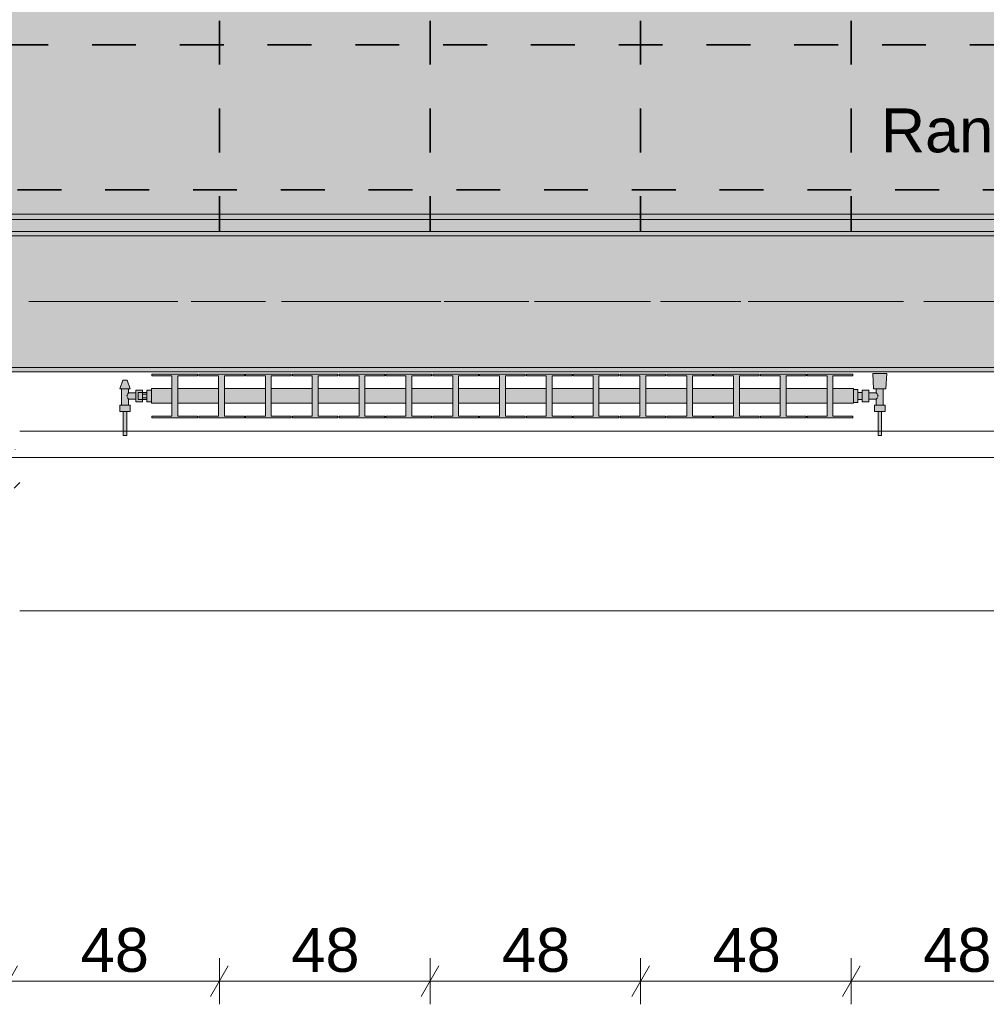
# Model space of a CAD drawing. Header units: metres. Extents: x -3.6 to 65.4, y -11 to 16.8.
# Tile 25 of 178: x 4.7 to 6.9, y -1.1 to 1.2. Entities that reach past the tile are written whole.
import ezdxf

# ---------------------------------------------------------------- set-up
doc = ezdxf.new("R2010")
doc.units = ezdxf.units.M
doc.header["$MEASUREMENT"] = 0
doc.linetypes.add('Achse', pattern=[0.2, 0.1, -0.05, 0, -0.05])
doc.linetypes.add('Strichlinie doppelt', pattern=[0.546806, 0.264583, -0.105833, 0.070556, -0.105833])
for name, color, linetype in [('154 - Bemaßung_ Beschriftung.Ausbau - Deckenspiegel', 7, 'Continuous'), ('451 - Universal.Achsen Raster', 7, 'Continuous'), ('604 - Struktur.Wand Aussen', 7, 'Continuous'), ('608 - Struktur.Träger', 7, 'Continuous'), ('801 - HKLSE.Heizung_ Klima_ Lüftung', 7, 'Continuous'), ('Neubau_154 - Bemaßung_ Beschriftung.Ausbau - Deckenspiegel', 7, 'Continuous'), ('Neubau_651 - Abdeckung.Decke abgehängt_ bekleidet', 7, 'Continuous'), ('Neubau_653 - Abdeckung.TB Verkofferung', 7, 'Continuous')]:
    doc.layers.add(name, color=color, linetype=linetype)
doc.styles.add('ERSTELLTER_STIL_2', font='txt')
doc.dimstyles.new('ERSTELLTER_STIL__1', dxfattribs={"dimtxt": 0.1, "dimasz": 0.0532, "dimexe": 0.18, "dimexo": 0.0625, "dimgap": 0, "dimtad": 1, "dimtih": 1, "dimtoh": 1, "dimzin": 0, "dimdsep": 46, "dimtxsty": 'ERSTELLTER_STIL_2', "dimblk": 'ARROWHEAD_2', "dimblk1": 'ARROWHEAD_2', "dimblk2": 'ARROWHEAD_2', "dimcen": 0.09, "dimse1": 1, "dimse2": 1, "dimclrd": 7, "dimclre": 7, "dimclrt": 7, "dimazin": 0, "dimtfac": 1, "dimtdec": 4, "dimtmove": 0, "dimatfit": 3, "dimfxl": 1, "dimtolj": 1, "dimtzin": 0, "dimarcsym": 0})
doc.dimstyles.new('ERSTELLTER_STIL__3', dxfattribs={"dimtxt": 0.1, "dimasz": 0.0532, "dimexe": 0.18, "dimexo": 0.0625, "dimgap": 0, "dimtad": 1, "dimzin": 0, "dimdsep": 46, "dimtxsty": 'ERSTELLTER_STIL_2', "dimblk": 'ARROWHEAD_2', "dimblk1": 'ARROWHEAD_2', "dimblk2": 'ARROWHEAD_2', "dimcen": 0.09, "dimse1": 1, "dimse2": 1, "dimclrd": 7, "dimclre": 7, "dimclrt": 7, "dimazin": 0, "dimtfac": 1, "dimtdec": 4, "dimtmove": 0, "dimatfit": 3, "dimfxl": 1, "dimtolj": 1, "dimtzin": 0, "dimarcsym": 0})
pattern_1 = [(45, (0, 0), (-0.01767767, 0.01767767), [0, -0.025])]
pattern_2 = [(45, (0, 0), (-0.08485281, 0.08485281), []), (45, (-0.04243, 0.04243), (-0.08485281, 0.08485281), [0.09, -0.03])]

# ---------------------------------------------------------------- blocks, each defined once
blk = doc.blocks.new('*D182')
at = {"layer": '154 - Bemaßung_ Beschriftung.Ausbau - Deckenspiegel', "color": 7, "linetype": 'Continuous', "lineweight": 5}
for p, q in [((4.7152, -0.9638), (4.6748, -1.0338)), ((4.695, -1.0513), (4.695, -0.9463)), ((5.1952, -0.9638), (5.1548, -1.0338)), ((5.175, -1.0513), (5.175, -0.9463)), ((4.695, -0.9988), (5.175, -0.9988))]:
    blk.add_line(p, q, dxfattribs=at)
at = {"layer": '154 - Bemaßung_ Beschriftung.Ausbau - Deckenspiegel', "color": 7, "lineweight": 5, "insert": (4.8591, -0.9788), "char_height": 0.1, "attachment_point": 7, "style": 'ERSTELLTER_STIL_2'}
blk.add_mtext('\\A1;{\\pql;\\fArial|b0|i0|c0|p38;48}', dxfattribs=at)
blk = doc.blocks.new('ARROWHEAD_2')
at = {"color": 0, "linetype": 'Continuous', "lineweight": 0}
for p, q in [((-0.378, -0.655), (0.378, 0.655)), ((0, 0), (-1, 0))]:
    blk.add_line(p, q, dxfattribs=at)
blk = doc.blocks.new('*D183')
at = {"layer": '154 - Bemaßung_ Beschriftung.Ausbau - Deckenspiegel', "color": 7, "linetype": 'Continuous', "lineweight": 5}
for p, q in [((5.1952, -0.9638), (5.1548, -1.0338)), ((5.175, -1.0513), (5.175, -0.9463)), ((5.6752, -0.9638), (5.6348, -1.0338)), ((5.655, -1.0513), (5.655, -0.9463)), ((5.175, -0.9988), (5.655, -0.9988))]:
    blk.add_line(p, q, dxfattribs=at)
at = {"layer": '154 - Bemaßung_ Beschriftung.Ausbau - Deckenspiegel', "color": 7, "lineweight": 5, "insert": (5.3391, -0.9788), "char_height": 0.1, "attachment_point": 7, "style": 'ERSTELLTER_STIL_2'}
blk.add_mtext('\\A1;{\\pql;\\fArial|b0|i0|c0|p38;48}', dxfattribs=at)
blk = doc.blocks.new('*D184')
at = {"layer": '154 - Bemaßung_ Beschriftung.Ausbau - Deckenspiegel', "color": 7, "linetype": 'Continuous', "lineweight": 5}
for p, q in [((5.6752, -0.9638), (5.6348, -1.0338)), ((5.655, -1.0513), (5.655, -0.9463)), ((6.1552, -0.9638), (6.1148, -1.0338)), ((6.135, -1.0513), (6.135, -0.9463)), ((5.655, -0.9988), (6.135, -0.9988))]:
    blk.add_line(p, q, dxfattribs=at)
at = {"layer": '154 - Bemaßung_ Beschriftung.Ausbau - Deckenspiegel', "color": 7, "lineweight": 5, "insert": (5.8191, -0.9788), "char_height": 0.1, "attachment_point": 7, "style": 'ERSTELLTER_STIL_2'}
blk.add_mtext('\\A1;{\\pql;\\fArial|b0|i0|c0|p38;48}', dxfattribs=at)
blk = doc.blocks.new('*D185')
at = {"layer": '154 - Bemaßung_ Beschriftung.Ausbau - Deckenspiegel', "color": 7, "linetype": 'Continuous', "lineweight": 5}
for p, q in [((6.1552, -0.9638), (6.1148, -1.0338)), ((6.135, -1.0513), (6.135, -0.9463)), ((6.6352, -0.9638), (6.5948, -1.0338)), ((6.615, -1.0513), (6.615, -0.9463)), ((6.135, -0.9988), (6.615, -0.9988))]:
    blk.add_line(p, q, dxfattribs=at)
at = {"layer": '154 - Bemaßung_ Beschriftung.Ausbau - Deckenspiegel', "color": 7, "lineweight": 5, "insert": (6.2991, -0.9788), "char_height": 0.1, "attachment_point": 7, "style": 'ERSTELLTER_STIL_2'}
blk.add_mtext('\\A1;{\\pql;\\fArial|b0|i0|c0|p38;48}', dxfattribs=at)
blk = doc.blocks.new('*D186')
at = {"layer": '154 - Bemaßung_ Beschriftung.Ausbau - Deckenspiegel', "color": 7, "linetype": 'Continuous', "lineweight": 5}
for p, q in [((6.6352, -0.9638), (6.5948, -1.0338)), ((6.615, -1.0513), (6.615, -0.9463)), ((7.1152, -0.9638), (7.0748, -1.0338)), ((7.095, -1.0513), (7.095, -0.9463)), ((6.615, -0.9988), (7.095, -0.9988))]:
    blk.add_line(p, q, dxfattribs=at)
at = {"layer": '154 - Bemaßung_ Beschriftung.Ausbau - Deckenspiegel', "color": 7, "lineweight": 5, "insert": (6.7791, -0.9788), "char_height": 0.1, "attachment_point": 7, "style": 'ERSTELLTER_STIL_2'}
blk.add_mtext('\\A1;{\\pql;\\fArial|b0|i0|c0|p38;48}', dxfattribs=at)
blk = doc.blocks.new('*D262')
at = {"layer": '154 - Bemaßung_ Beschriftung.Ausbau - Deckenspiegel', "color": 7, "linetype": 'Continuous', "lineweight": 5}
for p, q in [((3.381, 0.8252), (3.451, 0.7848)), ((3.416, 0.71), (3.416, 0.805)), ((3.381, 0.7302), (3.451, 0.6898)), ((3.4685, 0.71), (3.3635, 0.71)), ((3.416, 0.6758), (3.416, 0.71))]:
    blk.add_line(p, q, dxfattribs=at)
at = {"layer": '154 - Bemaßung_ Beschriftung.Ausbau - Deckenspiegel', "color": 7, "lineweight": 5, "insert": (3.3976, 0.5638), "char_height": 0.1, "attachment_point": 7, "rotation": 90, "style": 'ERSTELLTER_STIL_2'}
blk.add_mtext('\\A1;{\\pql;\\fArial|b0|i0|c0|p38;9\\fArial|b0|i0|c0|p38;\\A1{\\H.66x;\\S5^  ;}}', dxfattribs=at)
blk = doc.blocks.new('*D280')
at = {"layer": '154 - Bemaßung_ Beschriftung.Ausbau - Deckenspiegel', "color": 7, "linetype": 'Continuous', "lineweight": 5}
for p, q in [((-0.9306, 5.1698), (-1.0006, 5.2102)), ((-0.9656, 5.19), (-0.9656, 5.2242)), ((-0.9131, 5.19), (-1.0181, 5.19)), ((-0.9656, 0.71), (-0.9656, 5.19)), ((-1.0006, 0.7302), (-0.9306, 0.6898)), ((-0.9131, 0.71), (-1.0181, 0.71)), ((-0.9656, 0.6758), (-0.9656, 0.71))]:
    blk.add_line(p, q, dxfattribs=at)
at = {"layer": '154 - Bemaßung_ Beschriftung.Ausbau - Deckenspiegel', "color": 7, "lineweight": 5, "insert": (-0.9856, 2.817), "char_height": 0.1, "attachment_point": 7, "rotation": 90, "style": 'ERSTELLTER_STIL_2'}
blk.add_mtext('\\A1;{\\pql;\\fArial|b0|i0|c0|p38;4,48}', dxfattribs=at)

msp = doc.modelspace()

# ---------------------------------------------------------------- hatches: boundary and pattern name
at = {"layer": '604 - Struktur.Wand Aussen', "linetype": 'Continuous', "lineweight": 0, "true_color": 0x000000}
h = msp.add_hatch(dxfattribs=at)
h.set_pattern_fill('Beton__Stahlbeton_0001', color=18, style=0, pattern_type=2)
h.set_pattern_definition(pattern_2)
h.paths.add_polyline_path([(3.52, 0.195), (3.52, 0.125), (3.53, 0.125), (3.56, 0.125), (3.56, 0.005), (4.68, 0.005), (4.68, 0.125), (4.71, 0.125), (4.72, 0.125), (4.72, 0.195), (4.71, 0.195), (4.71, 0.245), (3.53, 0.245), (3.53, 0.195)])
at = {"layer": '608 - Struktur.Träger', "linetype": 'Continuous', "lineweight": 0, "true_color": 0x000000}
h = msp.add_hatch(dxfattribs=at)
h.set_pattern_fill('Beton__Stahlbeton_0001', color=18, style=0, pattern_type=2)
h.set_pattern_definition(pattern_2)
h.paths.add_polyline_path([(0.69, 0.7), (0.38, 0.7), (0.38, 0.4), (0.69, 0.4), (3.97, 0.4), (4.29, 0.4), (7.57, 0.4), (7.89, 0.4), (11.17, 0.4), (11.49, 0.4), (14.77, 0.4), (15.09, 0.4), (18.37, 0.4), (18.69, 0.4), (21.97, 0.4), (22.29, 0.4), (25.57, 0.4), (25.89, 0.4), (29.17, 0.4), (29.49, 0.4), (32.77, 0.4), (33.09, 0.4), (36.37, 0.4), (36.69, 0.4), (39.97, 0.4), (40.29, 0.4), (43.57, 0.4), (43.89, 0.4), (47.17, 0.4), (47.49, 0.4), (50.77, 0.4), (51.09, 0.4), (54.37, 0.4), (54.69, 0.4), (57.97, 0.4), (58.29, 0.4), (61.57, 0.4), (61.88, 0.4), (61.88, 0.7), (61.57, 0.7), (58.29, 0.7), (57.97, 0.7), (54.69, 0.7), (54.37, 0.7), (51.09, 0.7), (50.77, 0.7), (47.49, 0.7), (47.17, 0.7), (43.89, 0.7), (43.57, 0.7), (40.29, 0.7), (39.9, 0.7), (36.69, 0.7), (36.37, 0.7), (33.09, 0.7), (32.77, 0.7), (29.49, 0.7), (29.17, 0.7), (25.89, 0.7), (25.57, 0.7), (22.29, 0.7), (21.97, 0.7), (18.69, 0.7), (18.37, 0.7), (15.09, 0.7), (14.77, 0.7), (11.49, 0.7), (11.17, 0.7), (7.89, 0.7), (7.57, 0.7), (4.29, 0.7), (3.97, 0.7)])
h = msp.add_hatch(dxfattribs=at)
h.set_pattern_fill('Gips_0001', color=18, style=0, pattern_type=2)
h.set_pattern_definition(pattern_1)
h.paths.add_polyline_path([(4.29, 0.71), (4.29, 0.7), (7.57, 0.7), (7.57, 0.71)])
h = msp.add_hatch(dxfattribs=at)
h.set_pattern_fill('Gips_0001', color=18, style=0, pattern_type=2)
h.set_pattern_definition(pattern_1)
h.paths.add_polyline_path([(7.57, 0.4), (4.29, 0.4), (4.29, 0.39), (7.57, 0.39)])
at = {"layer": '801 - HKLSE.Heizung_ Klima_ Lüftung', "linetype": 'Continuous', "lineweight": 0, "true_color": 0x3a3a3a}
for points in [[(6.62, 0.3183), (6.62, 0.3517), (6.5733, 0.3517), (6.5733, 0.3808), (6.6187, 0.3808), (6.6187, 0.385), (6.5147, 0.385), (6.5147, 0.3808), (6.56, 0.3808), (6.56, 0.3517), (6.4667, 0.3517), (6.4667, 0.3808), (6.512, 0.3808), (6.512, 0.385), (6.408, 0.385), (6.408, 0.3808), (6.4533, 0.3808), (6.4533, 0.3517), (6.36, 0.3517), (6.36, 0.3808), (6.4053, 0.3808), (6.4053, 0.385), (6.3013, 0.385), (6.3013, 0.3808), (6.3467, 0.3808), (6.3467, 0.3517), (6.2533, 0.3517), (6.2533, 0.3808), (6.2987, 0.3808), (6.2987, 0.385), (6.1947, 0.385), (6.1947, 0.3808), (6.24, 0.3808), (6.24, 0.3517), (6.1467, 0.3517), (6.1467, 0.3808), (6.192, 0.3808), (6.192, 0.385), (6.088, 0.385), (6.088, 0.3808), (6.1333, 0.3808), (6.1333, 0.3517), (6.04, 0.3517), (6.04, 0.3808), (6.0853, 0.3808), (6.0853, 0.385), (5.9813, 0.385), (5.9813, 0.3808), (6.0267, 0.3808), (6.0267, 0.3517), (5.9333, 0.3517), (5.9333, 0.3808), (5.9787, 0.3808), (5.9787, 0.385), (5.8747, 0.385), (5.8747, 0.3808), (5.92, 0.3808), (5.92, 0.3517), (5.8267, 0.3517), (5.8267, 0.3808), (5.872, 0.3808), (5.872, 0.385), (5.768, 0.385), (5.768, 0.3808), (5.8133, 0.3808), (5.8133, 0.3517), (5.72, 0.3517), (5.72, 0.3808), (5.7653, 0.3808), (5.7653, 0.385), (5.6613, 0.385), (5.6613, 0.3808), (5.7067, 0.3808), (5.7067, 0.3517), (5.6133, 0.3517), (5.6133, 0.3808), (5.6587, 0.3808), (5.6587, 0.385), (5.5547, 0.385), (5.5547, 0.3808), (5.6, 0.3808), (5.6, 0.3517), (5.5067, 0.3517), (5.5067, 0.3808), (5.552, 0.3808), (5.552, 0.385), (5.448, 0.385), (5.448, 0.3808), (5.4933, 0.3808), (5.4933, 0.3517), (5.4, 0.3517), (5.4, 0.3808), (5.4453, 0.3808), (5.4453, 0.385), (5.3413, 0.385), (5.3413, 0.3808), (5.3867, 0.3808), (5.3867, 0.3517), (5.2933, 0.3517), (5.2933, 0.3808), (5.3387, 0.3808), (5.3387, 0.385), (5.2347, 0.385), (5.2347, 0.3808), (5.28, 0.3808), (5.28, 0.3517), (5.1867, 0.3517), (5.1867, 0.3808), (5.232, 0.3808), (5.232, 0.385), (5.128, 0.385), (5.128, 0.3808), (5.1733, 0.3808), (5.1733, 0.3517), (5.08, 0.3517), (5.08, 0.3808), (5.1253, 0.3808), (5.1253, 0.385), (5.0213, 0.385), (5.0213, 0.3808), (5.0667, 0.3808), (5.0667, 0.3517), (5.02, 0.3517), (5.02, 0.3183), (5.0667, 0.3183), (5.0667, 0.2892), (5.0213, 0.2892), (5.0213, 0.285), (5.1253, 0.285), (5.1253, 0.2892), (5.08, 0.2892), (5.08, 0.3183), (5.1733, 0.3183), (5.1733, 0.2892), (5.128, 0.2892), (5.128, 0.285), (5.232, 0.285), (5.232, 0.2892), (5.1867, 0.2892), (5.1867, 0.3183), (5.28, 0.3183), (5.28, 0.2892), (5.2347, 0.2892), (5.2347, 0.285), (5.3387, 0.285), (5.3387, 0.2892), (5.2933, 0.2892), (5.2933, 0.3183), (5.3867, 0.3183), (5.3867, 0.2892), (5.3413, 0.2892), (5.3413, 0.285), (5.4453, 0.285), (5.4453, 0.2892), (5.4, 0.2892), (5.4, 0.3183), (5.4933, 0.3183), (5.4933, 0.2892), (5.448, 0.2892), (5.448, 0.285), (5.552, 0.285), (5.552, 0.2892), (5.5067, 0.2892), (5.5067, 0.3183), (5.6, 0.3183), (5.6, 0.2892), (5.5547, 0.2892), (5.5547, 0.285), (5.6587, 0.285), (5.6587, 0.2892), (5.6133, 0.2892), (5.6133, 0.3183), (5.7067, 0.3183), (5.7067, 0.2892), (5.6613, 0.2892), (5.6613, 0.285), (5.7653, 0.285), (5.7653, 0.2892), (5.72, 0.2892), (5.72, 0.3183), (5.8133, 0.3183), (5.8133, 0.2892), (5.768, 0.2892), (5.768, 0.285), (5.872, 0.285), (5.872, 0.2892), (5.8267, 0.2892), (5.8267, 0.3183), (5.92, 0.3183), (5.92, 0.2892), (5.8747, 0.2892), (5.8747, 0.285), (5.9787, 0.285), (5.9787, 0.2892), (5.9333, 0.2892), (5.9333, 0.3183), (6.0267, 0.3183), (6.0267, 0.2892), (5.9813, 0.2892), (5.9813, 0.285), (6.0853, 0.285), (6.0853, 0.2892), (6.04, 0.2892), (6.04, 0.3183), (6.1333, 0.3183), (6.1333, 0.2892), (6.088, 0.2892), (6.088, 0.285), (6.192, 0.285), (6.192, 0.2892), (6.1467, 0.2892), (6.1467, 0.3183), (6.24, 0.3183), (6.24, 0.2892), (6.1947, 0.2892), (6.1947, 0.285), (6.2987, 0.285), (6.2987, 0.2892), (6.2533, 0.2892), (6.2533, 0.3183), (6.3467, 0.3183), (6.3467, 0.2892), (6.3013, 0.2892), (6.3013, 0.285), (6.4053, 0.285), (6.4053, 0.2892), (6.36, 0.2892), (6.36, 0.3183), (6.4533, 0.3183), (6.4533, 0.2892), (6.408, 0.2892), (6.408, 0.285), (6.512, 0.285), (6.512, 0.2892), (6.4667, 0.2892), (6.4667, 0.3183), (6.56, 0.3183), (6.56, 0.2892), (6.5147, 0.2892), (6.5147, 0.285), (6.6187, 0.285), (6.6187, 0.2892), (6.5733, 0.2892), (6.5733, 0.3183)], [(6.62, 0.3497), (6.62, 0.3203), (6.63, 0.3203), (6.63, 0.327), (6.64, 0.327), (6.64, 0.322), (6.655, 0.322), (6.655, 0.328), (6.672, 0.328), (6.672, 0.314), (6.668, 0.314), (6.668, 0.3), (6.676, 0.3), (6.676, 0.245), (6.684, 0.245), (6.684, 0.3), (6.692, 0.3), (6.692, 0.314), (6.688, 0.314), (6.688, 0.351), (6.694, 0.351), (6.696, 0.386), (6.664, 0.386), (6.666, 0.351), (6.672, 0.351), (6.672, 0.342), (6.655, 0.342), (6.655, 0.348), (6.64, 0.348), (6.64, 0.343), (6.63, 0.343), (6.63, 0.3497)], [(5.02, 0.348), (5.01, 0.348), (5.01, 0.343), (5, 0.343), (5, 0.348), (4.985, 0.348), (4.985, 0.342), (4.968, 0.342), (4.968, 0.351), (4.972, 0.351), (4.965, 0.371), (4.955, 0.371), (4.948, 0.351), (4.952, 0.351), (4.952, 0.314), (4.948, 0.314), (4.948, 0.3), (4.956, 0.3), (4.956, 0.245), (4.964, 0.245), (4.964, 0.3), (4.972, 0.3), (4.972, 0.314), (4.968, 0.314), (4.968, 0.328), (4.985, 0.328), (4.985, 0.322), (5, 0.322), (5, 0.327), (5.01, 0.327), (5.01, 0.322), (5.02, 0.322)]]:
    msp.add_hatch(color=250, dxfattribs=at).paths.add_polyline_path(points)
at = {"layer": 'Neubau_651 - Abdeckung.Decke abgehängt_ bekleidet', "linetype": 'Continuous', "lineweight": 13, "true_color": 0xffbfbf}
h = msp.add_hatch(dxfattribs=at)
h.set_pattern_fill('sechseckig_0001', color=254, style=0, pattern_type=2)
h.set_pattern_definition([(90, (0, 0), (-0.1299038, 0), [0.075, -0.15]), (90, (-0.06495, 0.1125), (-0.1299038, 0), [0.075, -0.15]), (150, (5e-18, 0.075), (0.0649519, 0.1125), [0.075, -0.15]), (150, (-0.1299, 0.075), (0.0649519, 0.1125), [0.075, -0.15]), (210, (0, 0), (-0.0649519, 0.1125), [0.075, -0.15]), (210, (-0.1299, 8e-18), (-0.0649519, 0.1125), [0.075, -0.15])])
h.paths.add_polyline_path([(0.285, 5.19), (0.285, 1.01), (0.715, 1.01), (0.715, 0.71), (7.665, 0.71), (7.665, 5.19)])
h.paths.add_polyline_path([(0.775, 4.55), (7.175, 4.55), (7.175, 1.25), (0.775, 1.25)], flags=0)
at = {"layer": 'Neubau_653 - Abdeckung.TB Verkofferung', "linetype": 'Continuous', "lineweight": 0, "true_color": 0x000000}
h = msp.add_hatch(dxfattribs=at)
h.set_pattern_fill('Gips_0001', color=18, style=0, pattern_type=2)
h.set_pattern_definition(pattern_1)
h.paths.add_polyline_path([(0.715, 0.737), (7.555, 0.737), (7.555, 0.7495), (0.715, 0.7495)])

# ---------------------------------------------------------------- linework, layer by layer
at = {"layer": '451 - Universal.Achsen Raster', "color": 160, "linetype": 'Strichlinie doppelt', "lineweight": 9, "true_color": 0x3232ff}
msp.add_line((64.935, 0.55), (-3.175, 0.55), dxfattribs=at)
at = {"layer": '604 - Struktur.Wand Aussen', "color": 7, "linetype": 'Continuous', "lineweight": 13}
for p, q in [((7.12, 0.255), (4.72, 0.255)), ((4.72, -0.155), (7.12, -0.155))]:
    msp.add_line(p, q, dxfattribs=at)
at = {"layer": '608 - Struktur.Träger', "color": 7, "linetype": 'Continuous', "lineweight": 13}
for p, q in [((0.38, 0.71), (61.88, 0.71)), ((7.57, 0.7), (4.29, 0.7)), ((0.38, 0.39), (61.88, 0.39))]:
    msp.add_line(p, q, dxfattribs=at)
at = {"layer": '608 - Struktur.Träger', "color": 7, "linetype": 'Continuous', "lineweight": 5}
for p, q in [((7.57, 0.71), (4.29, 0.71)), ((7.57, 0.39), (4.29, 0.39))]:
    msp.add_line(p, q, dxfattribs=at)
at = {"layer": '608 - Struktur.Träger', "color": 7, "linetype": 'Achse', "lineweight": 9}
msp.add_line((0.38, 0.55), (61.88, 0.55), dxfattribs=at)
at = {"layer": '608 - Struktur.Träger', "color": 7, "linetype": 'Continuous', "lineweight": 13, "flags": 128}
msp.add_lwpolyline([(32.77, 0.4), (29.49, 0.4), (29.17, 0.4), (25.89, 0.4), (25.57, 0.4), (22.29, 0.4), (21.97, 0.4), (18.69, 0.4), (18.37, 0.4), (15.09, 0.4), (14.77, 0.4), (11.49, 0.4), (11.17, 0.4), (7.89, 0.4), (7.57, 0.4), (4.29, 0.4), (3.97, 0.4), (0.69, 0.4), (0.38, 0.4)], dxfattribs=at)
at = {"layer": '801 - HKLSE.Heizung_ Klima_ Lüftung', "color": 7, "linetype": 'Continuous', "lineweight": 5, "true_color": 0xebebeb}
for p, q in [((5.1253, 0.385), (5.0213, 0.385)), ((5.1253, 0.385), (5.0213, 0.385)), ((5.0213, 0.385), (5.0213, 0.3808)), ((5.1253, 0.3808), (5.1253, 0.385)), ((5.1253, 0.3808), (5.1253, 0.385)), ((5.232, 0.385), (5.128, 0.385)), ((5.128, 0.385), (5.128, 0.3808)), ((5.232, 0.385), (5.128, 0.385)), ((5.128, 0.385), (5.128, 0.3808)), ((5.232, 0.3808), (5.232, 0.385)), ((5.232, 0.3808), (5.232, 0.385)), ((5.3387, 0.385), (5.2347, 0.385)), ((5.3387, 0.385), (5.2347, 0.385)), ((5.2347, 0.385), (5.2347, 0.3808)), ((5.3387, 0.3808), (5.3387, 0.385)), ((5.3387, 0.3808), (5.3387, 0.385)), ((5.4453, 0.385), (5.3413, 0.385)), ((5.3413, 0.385), (5.3413, 0.3808)), ((5.4453, 0.385), (5.3413, 0.385)), ((5.3413, 0.385), (5.3413, 0.3808)), ((5.4453, 0.3808), (5.4453, 0.385)), ((5.552, 0.385), (5.448, 0.385)), ((5.552, 0.385), (5.448, 0.385)), ((5.448, 0.385), (5.448, 0.3808)), ((5.552, 0.3808), (5.552, 0.385)), ((5.6587, 0.385), (5.5547, 0.385)), ((5.6587, 0.385), (5.5547, 0.385)), ((5.5547, 0.385), (5.5547, 0.3808)), ((5.6587, 0.3808), (5.6587, 0.385)), ((5.6587, 0.3808), (5.6587, 0.385)), ((5.7653, 0.385), (5.6613, 0.385)), ((5.6613, 0.385), (5.6613, 0.3808)), ((5.7653, 0.385), (5.6613, 0.385)), ((5.6613, 0.385), (5.6613, 0.3808)), ((5.7653, 0.3808), (5.7653, 0.385)), ((5.872, 0.385), (5.768, 0.385)), ((5.768, 0.385), (5.768, 0.3808)), ((5.872, 0.385), (5.768, 0.385)), ((5.768, 0.385), (5.768, 0.3808)), ((5.872, 0.3808), (5.872, 0.385)), ((5.9787, 0.385), (5.8747, 0.385)), ((5.9787, 0.385), (5.8747, 0.385)), ((5.8747, 0.385), (5.8747, 0.3808)), ((5.9787, 0.3808), (5.9787, 0.385)), ((5.9787, 0.3808), (5.9787, 0.385)), ((6.0853, 0.385), (5.9813, 0.385)), ((6.0853, 0.385), (5.9813, 0.385)), ((5.9813, 0.385), (5.9813, 0.3808)), ((6.0853, 0.3808), (6.0853, 0.385)), ((6.192, 0.385), (6.088, 0.385)), ((6.088, 0.385), (6.088, 0.3808)), ((6.192, 0.385), (6.088, 0.385)), ((6.088, 0.385), (6.088, 0.3808)), ((6.192, 0.3808), (6.192, 0.385)), ((6.192, 0.3808), (6.192, 0.385)), ((6.2987, 0.385), (6.1947, 0.385)), ((6.2987, 0.385), (6.1947, 0.385)), ((6.1947, 0.385), (6.1947, 0.3808)), ((6.2987, 0.3808), (6.2987, 0.385)), ((6.4053, 0.385), (6.3013, 0.385)), ((6.3013, 0.385), (6.3013, 0.3808)), ((6.4053, 0.385), (6.3013, 0.385)), ((6.3013, 0.385), (6.3013, 0.3808)), ((6.4053, 0.3808), (6.4053, 0.385)), ((6.512, 0.385), (6.408, 0.385)), ((6.408, 0.385), (6.408, 0.3808)), ((6.512, 0.385), (6.408, 0.385)), ((6.408, 0.385), (6.408, 0.3808)), ((6.512, 0.3808), (6.512, 0.385)), ((6.512, 0.3808), (6.512, 0.385)), ((6.6187, 0.385), (6.5147, 0.385)), ((6.6187, 0.385), (6.5147, 0.385)), ((6.5147, 0.385), (6.5147, 0.3808)), ((6.6187, 0.3808), (6.6187, 0.385)), ((6.6187, 0.3808), (6.6187, 0.385)), ((6.6687, 0.386), (6.664, 0.386)), ((6.664, 0.386), (6.6687, 0.386)), ((6.666, 0.351), (6.664, 0.386)), ((6.6687, 0.386), (6.68, 0.386)), ((6.68, 0.386), (6.6687, 0.386)), ((6.68, 0.386), (6.6913, 0.386)), ((6.6913, 0.386), (6.68, 0.386)), ((6.6913, 0.386), (6.696, 0.386)), ((6.696, 0.386), (6.6913, 0.386)), ((6.694, 0.351), (6.696, 0.386)), ((4.948, 0.351), (4.955, 0.371)), ((4.9565, 0.371), (4.955, 0.371)), ((4.96, 0.371), (4.9565, 0.371)), ((4.9635, 0.371), (4.96, 0.371)), ((4.965, 0.371), (4.9635, 0.371)), ((4.972, 0.351), (4.965, 0.371)), ((5.0213, 0.3808), (5.0667, 0.3808)), ((5.0667, 0.3808), (5.0667, 0.2892)), ((5.08, 0.2892), (5.08, 0.3808)), ((5.08, 0.3808), (5.1253, 0.3808)), ((5.128, 0.3808), (5.1733, 0.3808)), ((5.1733, 0.3808), (5.1733, 0.2892)), ((5.1867, 0.2892), (5.1867, 0.3808)), ((5.1867, 0.3808), (5.232, 0.3808)), ((5.2347, 0.3808), (5.28, 0.3808)), ((5.28, 0.3808), (5.28, 0.2892)), ((5.2933, 0.2892), (5.2933, 0.3808)), ((5.2933, 0.3808), (5.3387, 0.3808)), ((5.3413, 0.3808), (5.3867, 0.3808)), ((5.3867, 0.3808), (5.3867, 0.2892)), ((5.4, 0.2892), (5.4, 0.3808)), ((5.4, 0.3808), (5.4453, 0.3808)), ((5.448, 0.3808), (5.4933, 0.3808)), ((5.4933, 0.3808), (5.4933, 0.2892)), ((5.5067, 0.2892), (5.5067, 0.3808)), ((5.5067, 0.3808), (5.552, 0.3808)), ((5.5547, 0.3808), (5.6, 0.3808)), ((5.6, 0.3808), (5.6, 0.2892)), ((5.6133, 0.2892), (5.6133, 0.3808)), ((5.6133, 0.3808), (5.6587, 0.3808)), ((5.6613, 0.3808), (5.7067, 0.3808)), ((5.7067, 0.3808), (5.7067, 0.2892)), ((5.72, 0.2892), (5.72, 0.3808)), ((5.72, 0.3808), (5.7653, 0.3808)), ((5.768, 0.3808), (5.8133, 0.3808)), ((5.8133, 0.3808), (5.8133, 0.2892)), ((5.8267, 0.2892), (5.8267, 0.3808)), ((5.8267, 0.3808), (5.872, 0.3808)), ((5.8747, 0.3808), (5.92, 0.3808)), ((5.92, 0.3808), (5.92, 0.2892)), ((5.9333, 0.2892), (5.9333, 0.3808)), ((5.9333, 0.3808), (5.9787, 0.3808)), ((5.9813, 0.3808), (6.0267, 0.3808)), ((6.0267, 0.3808), (6.0267, 0.2892)), ((6.04, 0.2892), (6.04, 0.3808)), ((6.04, 0.3808), (6.0853, 0.3808)), ((6.088, 0.3808), (6.1333, 0.3808)), ((6.1333, 0.3808), (6.1333, 0.2892)), ((6.1467, 0.2892), (6.1467, 0.3808)), ((6.1467, 0.3808), (6.192, 0.3808)), ((6.1947, 0.3808), (6.24, 0.3808)), ((6.24, 0.3808), (6.24, 0.2892)), ((6.2533, 0.2892), (6.2533, 0.3808)), ((6.2533, 0.3808), (6.2987, 0.3808)), ((6.3013, 0.3808), (6.3467, 0.3808)), ((6.3467, 0.3808), (6.3467, 0.2892)), ((6.36, 0.2892), (6.36, 0.3808)), ((6.36, 0.3808), (6.4053, 0.3808)), ((6.408, 0.3808), (6.4533, 0.3808)), ((6.4533, 0.3808), (6.4533, 0.2892)), ((6.4667, 0.2892), (6.4667, 0.3808)), ((6.4667, 0.3808), (6.512, 0.3808)), ((6.5147, 0.3808), (6.56, 0.3808)), ((6.56, 0.3808), (6.56, 0.2892)), ((6.5733, 0.2892), (6.5733, 0.3808)), ((6.5733, 0.3808), (6.6187, 0.3808)), ((4.9515, 0.351), (4.948, 0.351)), ((4.96, 0.351), (4.9515, 0.351)), ((4.952, 0.314), (4.952, 0.351)), ((4.9685, 0.351), (4.96, 0.351)), ((4.9639, 0.335), (4.9653, 0.3379)), ((4.9658, 0.3389), (4.9663, 0.3399)), ((4.9663, 0.3399), (4.968, 0.342)), ((4.968, 0.342), (4.968, 0.351)), ((4.968, 0.342), (4.985, 0.342)), ((4.972, 0.351), (4.9685, 0.351)), ((4.985, 0.3415), (4.985, 0.348)), ((4.985, 0.348), (5, 0.348)), ((4.985, 0.3285), (4.985, 0.3415)), ((4.99, 0.3407), (4.99, 0.343)), ((5, 0.343), (4.99, 0.343)), ((4.99, 0.335), (4.99, 0.3407)), ((5, 0.3415), (5, 0.348)), ((5, 0.348), (5, 0.343)), ((5, 0.3407), (5, 0.343)), ((5, 0.3407), (5, 0.343)), ((5, 0.343), (5.01, 0.343)), ((5, 0.3393), (5, 0.3415)), ((5, 0.335), (5, 0.3407)), ((5, 0.3393), (5, 0.3407)), ((5, 0.335), (5, 0.3393)), ((5.01, 0.3393), (5, 0.3393)), ((5.02, 0.348), (5.01, 0.348)), ((5.02, 0.348), (5.01, 0.348)), ((5.01, 0.335), (5.01, 0.348)), ((5.02, 0.348), (5.01, 0.348)), ((5.02, 0.348), (5.01, 0.348)), ((5.02, 0.3468), (5.02, 0.3517)), ((5.0667, 0.3517), (5.02, 0.3517)), ((5.02, 0.335), (5.02, 0.3468)), ((5.1733, 0.3517), (5.08, 0.3517)), ((5.28, 0.3517), (5.1867, 0.3517)), ((5.3867, 0.3517), (5.2933, 0.3517)), ((5.4933, 0.3517), (5.4, 0.3517)), ((5.6, 0.3517), (5.5067, 0.3517)), ((5.7067, 0.3517), (5.6133, 0.3517)), ((5.8133, 0.3517), (5.72, 0.3517)), ((5.92, 0.3517), (5.8267, 0.3517)), ((6.0267, 0.3517), (5.9333, 0.3517)), ((6.1333, 0.3517), (6.04, 0.3517)), ((6.24, 0.3517), (6.1467, 0.3517)), ((6.3467, 0.3517), (6.2533, 0.3517)), ((6.4533, 0.3517), (6.36, 0.3517)), ((6.56, 0.3517), (6.4667, 0.3517)), ((6.62, 0.3517), (6.5733, 0.3517)), ((6.62, 0.3468), (6.62, 0.3517)), ((6.63, 0.3497), (6.62, 0.3497)), ((6.63, 0.3497), (6.62, 0.3497)), ((6.63, 0.3497), (6.62, 0.3497)), ((6.63, 0.3497), (6.62, 0.3497)), ((6.62, 0.335), (6.62, 0.3468)), ((6.63, 0.335), (6.63, 0.3497)), ((6.63, 0.335), (6.63, 0.3497)), ((6.63, 0.3407), (6.63, 0.343)), ((6.64, 0.343), (6.63, 0.343)), ((6.63, 0.335), (6.63, 0.3407)), ((6.64, 0.3415), (6.64, 0.348)), ((6.655, 0.348), (6.64, 0.348)), ((6.64, 0.3285), (6.64, 0.3415)), ((6.655, 0.3415), (6.655, 0.348)), ((6.672, 0.342), (6.655, 0.342)), ((6.655, 0.3285), (6.655, 0.3415)), ((6.666, 0.351), (6.6701, 0.351)), ((6.6701, 0.351), (6.68, 0.351)), ((6.672, 0.342), (6.672, 0.351)), ((6.6737, 0.3399), (6.672, 0.342)), ((6.6742, 0.3389), (6.6737, 0.3399)), ((6.6761, 0.335), (6.6747, 0.3379)), ((6.68, 0.351), (6.6899, 0.351)), ((6.688, 0.314), (6.688, 0.351)), ((6.6899, 0.351), (6.694, 0.351)), ((4.9653, 0.3321), (4.9639, 0.335)), ((4.9663, 0.3301), (4.9658, 0.3311)), ((4.968, 0.328), (4.9663, 0.3301)), ((4.968, 0.314), (4.968, 0.328)), ((4.968, 0.328), (4.985, 0.328)), ((4.985, 0.322), (4.985, 0.3285)), ((4.985, 0.322), (5, 0.322)), ((4.99, 0.3293), (4.99, 0.335)), ((4.99, 0.327), (4.99, 0.3293)), ((5, 0.327), (4.99, 0.327)), ((5, 0.3307), (5, 0.335)), ((5, 0.3293), (5, 0.335)), ((5.01, 0.3307), (5, 0.3307)), ((5, 0.3285), (5, 0.3307)), ((5, 0.3293), (5, 0.3307)), ((5, 0.327), (5, 0.3293)), ((5, 0.327), (5, 0.3293)), ((5, 0.322), (5, 0.3285)), ((5, 0.327), (5, 0.322)), ((5, 0.327), (5.01, 0.327)), ((5.01, 0.322), (5.01, 0.335)), ((5.02, 0.322), (5.01, 0.322)), ((5.02, 0.3232), (5.02, 0.335)), ((5.02, 0.3183), (5.02, 0.3232)), ((5.0667, 0.3183), (5.02, 0.3183)), ((5.1733, 0.3183), (5.08, 0.3183)), ((5.28, 0.3183), (5.1867, 0.3183)), ((5.3867, 0.3183), (5.2933, 0.3183)), ((5.4933, 0.3183), (5.4, 0.3183)), ((5.6, 0.3183), (5.5067, 0.3183)), ((5.7067, 0.3183), (5.6133, 0.3183)), ((5.8133, 0.3183), (5.72, 0.3183)), ((5.92, 0.3183), (5.8267, 0.3183)), ((6.0267, 0.3183), (5.9333, 0.3183)), ((6.1333, 0.3183), (6.04, 0.3183)), ((6.24, 0.3183), (6.1467, 0.3183)), ((6.3467, 0.3183), (6.2533, 0.3183)), ((6.4533, 0.3183), (6.36, 0.3183)), ((6.56, 0.3183), (6.4667, 0.3183)), ((6.62, 0.3183), (6.5733, 0.3183)), ((6.62, 0.3232), (6.62, 0.335)), ((6.62, 0.3183), (6.62, 0.3232)), ((6.63, 0.3203), (6.62, 0.3203)), ((6.63, 0.3203), (6.62, 0.3203)), ((6.63, 0.3203), (6.63, 0.335)), ((6.63, 0.3203), (6.63, 0.335)), ((6.63, 0.3293), (6.63, 0.335)), ((6.63, 0.327), (6.63, 0.3293)), ((6.64, 0.327), (6.63, 0.327)), ((6.64, 0.322), (6.64, 0.3285)), ((6.655, 0.322), (6.64, 0.322)), ((6.655, 0.322), (6.655, 0.3285)), ((6.672, 0.328), (6.655, 0.328)), ((6.672, 0.328), (6.6737, 0.3301)), ((6.672, 0.314), (6.672, 0.328)), ((6.6737, 0.3301), (6.6742, 0.3311)), ((6.6747, 0.3321), (6.6761, 0.335)), ((4.954, 0.314), (4.948, 0.314)), ((4.948, 0.3), (4.948, 0.314)), ((4.954, 0.3), (4.948, 0.3)), ((4.966, 0.314), (4.954, 0.314)), ((4.966, 0.3), (4.954, 0.3)), ((4.956, 0.245), (4.956, 0.3)), ((4.9572, 0.3), (4.956, 0.3)), ((4.96, 0.3), (4.9572, 0.3)), ((4.9628, 0.3), (4.96, 0.3)), ((4.964, 0.3), (4.9628, 0.3)), ((4.964, 0.245), (4.964, 0.3)), ((4.972, 0.314), (4.966, 0.314)), ((4.972, 0.3), (4.966, 0.3)), ((4.972, 0.3), (4.972, 0.314)), ((6.668, 0.314), (6.674, 0.314)), ((6.668, 0.3), (6.668, 0.314)), ((6.668, 0.3), (6.674, 0.3)), ((6.674, 0.314), (6.686, 0.314)), ((6.674, 0.3), (6.686, 0.3)), ((6.676, 0.245), (6.676, 0.3)), ((6.676, 0.3), (6.6772, 0.3)), ((6.6772, 0.3), (6.68, 0.3)), ((6.68, 0.3), (6.6828, 0.3)), ((6.6828, 0.3), (6.684, 0.3)), ((6.684, 0.245), (6.684, 0.3)), ((6.686, 0.314), (6.692, 0.314)), ((6.686, 0.3), (6.692, 0.3)), ((6.692, 0.3), (6.692, 0.314)), ((5.0667, 0.2892), (5.0213, 0.2892)), ((5.0213, 0.2892), (5.0213, 0.285)), ((5.0213, 0.285), (5.1253, 0.285)), ((5.1253, 0.2892), (5.08, 0.2892)), ((5.1253, 0.285), (5.1253, 0.2892)), ((5.1253, 0.285), (5.1253, 0.2892)), ((5.128, 0.2892), (5.128, 0.285)), ((5.1733, 0.2892), (5.128, 0.2892)), ((5.128, 0.2892), (5.128, 0.285)), ((5.128, 0.285), (5.232, 0.285)), ((5.232, 0.2892), (5.1867, 0.2892)), ((5.232, 0.285), (5.232, 0.2892)), ((5.232, 0.285), (5.232, 0.2892)), ((5.28, 0.2892), (5.2347, 0.2892)), ((5.2347, 0.2892), (5.2347, 0.285)), ((5.2347, 0.285), (5.3387, 0.285)), ((5.3387, 0.2892), (5.2933, 0.2892)), ((5.3387, 0.285), (5.3387, 0.2892)), ((5.3387, 0.285), (5.3387, 0.2892)), ((5.3413, 0.2892), (5.3413, 0.285)), ((5.3867, 0.2892), (5.3413, 0.2892)), ((5.3413, 0.2892), (5.3413, 0.285)), ((5.3413, 0.285), (5.4453, 0.285)), ((5.4453, 0.2892), (5.4, 0.2892)), ((5.4453, 0.285), (5.4453, 0.2892)), ((5.4933, 0.2892), (5.448, 0.2892)), ((5.448, 0.2892), (5.448, 0.285)), ((5.448, 0.285), (5.552, 0.285)), ((5.552, 0.2892), (5.5067, 0.2892)), ((5.552, 0.285), (5.552, 0.2892)), ((5.6, 0.2892), (5.5547, 0.2892)), ((5.5547, 0.2892), (5.5547, 0.285)), ((5.5547, 0.285), (5.6587, 0.285)), ((5.6587, 0.2892), (5.6133, 0.2892)), ((5.6587, 0.285), (5.6587, 0.2892)), ((5.6587, 0.285), (5.6587, 0.2892)), ((5.6613, 0.2892), (5.6613, 0.285)), ((5.7067, 0.2892), (5.6613, 0.2892)), ((5.6613, 0.2892), (5.6613, 0.285)), ((5.6613, 0.285), (5.7653, 0.285)), ((5.7653, 0.2892), (5.72, 0.2892)), ((5.7653, 0.285), (5.7653, 0.2892)), ((5.768, 0.2892), (5.768, 0.285)), ((5.8133, 0.2892), (5.768, 0.2892)), ((5.768, 0.2892), (5.768, 0.285)), ((5.768, 0.285), (5.872, 0.285)), ((5.872, 0.2892), (5.8267, 0.2892)), ((5.872, 0.285), (5.872, 0.2892)), ((5.92, 0.2892), (5.8747, 0.2892)), ((5.8747, 0.2892), (5.8747, 0.285)), ((5.8747, 0.285), (5.9787, 0.285)), ((5.9787, 0.2892), (5.9333, 0.2892)), ((5.9787, 0.285), (5.9787, 0.2892)), ((5.9787, 0.285), (5.9787, 0.2892)), ((6.0267, 0.2892), (5.9813, 0.2892)), ((5.9813, 0.2892), (5.9813, 0.285)), ((5.9813, 0.285), (6.0853, 0.285)), ((6.0853, 0.2892), (6.04, 0.2892)), ((6.0853, 0.285), (6.0853, 0.2892)), ((6.088, 0.2892), (6.088, 0.285)), ((6.1333, 0.2892), (6.088, 0.2892)), ((6.088, 0.2892), (6.088, 0.285)), ((6.088, 0.285), (6.192, 0.285)), ((6.192, 0.2892), (6.1467, 0.2892)), ((6.192, 0.285), (6.192, 0.2892)), ((6.192, 0.285), (6.192, 0.2892)), ((6.24, 0.2892), (6.1947, 0.2892)), ((6.1947, 0.2892), (6.1947, 0.285)), ((6.1947, 0.285), (6.2987, 0.285)), ((6.2987, 0.2892), (6.2533, 0.2892)), ((6.2987, 0.285), (6.2987, 0.2892)), ((6.3013, 0.2892), (6.3013, 0.285)), ((6.3467, 0.2892), (6.3013, 0.2892)), ((6.3013, 0.2892), (6.3013, 0.285)), ((6.3013, 0.285), (6.4053, 0.285)), ((6.4053, 0.2892), (6.36, 0.2892)), ((6.4053, 0.285), (6.4053, 0.2892)), ((6.408, 0.2892), (6.408, 0.285)), ((6.4533, 0.2892), (6.408, 0.2892)), ((6.408, 0.2892), (6.408, 0.285)), ((6.408, 0.285), (6.512, 0.285)), ((6.512, 0.2892), (6.4667, 0.2892)), ((6.512, 0.285), (6.512, 0.2892)), ((6.512, 0.285), (6.512, 0.2892)), ((6.56, 0.2892), (6.5147, 0.2892)), ((6.5147, 0.2892), (6.5147, 0.285)), ((6.5147, 0.285), (6.6187, 0.285)), ((6.6187, 0.2892), (6.5733, 0.2892)), ((6.6187, 0.285), (6.6187, 0.2892)), ((6.6187, 0.285), (6.6187, 0.2892)), ((4.9572, 0.245), (4.956, 0.245)), ((4.96, 0.245), (4.9572, 0.245)), ((4.9628, 0.245), (4.96, 0.245)), ((4.964, 0.245), (4.9628, 0.245)), ((6.676, 0.245), (6.6772, 0.245)), ((6.6772, 0.245), (6.68, 0.245)), ((6.68, 0.245), (6.6828, 0.245)), ((6.6828, 0.245), (6.684, 0.245))]:
    msp.add_line(p, q, dxfattribs=at)
at = {"layer": 'Neubau_651 - Abdeckung.Decke abgehängt_ bekleidet', "color": 1, "linetype": 'Achse', "lineweight": 35}
for p, q in [((5.175, 5.19), (5.175, 0.71)), ((5.655, 5.19), (5.655, 0.71)), ((6.135, 5.19), (6.135, 0.71)), ((6.615, 5.19), (6.615, 0.71)), ((0.285, 1.135), (7.665, 1.135)), ((0.715, 0.805), (7.665, 0.805))]:
    msp.add_line(p, q, dxfattribs=at)
at = {"layer": 'Neubau_651 - Abdeckung.Decke abgehängt_ bekleidet', "color": 1, "linetype": 'Continuous', "lineweight": 13, "flags": 128}
msp.add_lwpolyline([(0.285, 5.19), (0.285, 1.01), (0.715, 1.01), (0.715, 0.71), (7.665, 0.71), (7.665, 5.19)], close=True, dxfattribs=at)
at = {"layer": 'Neubau_653 - Abdeckung.TB Verkofferung', "color": 1, "linetype": 'Continuous', "lineweight": 9}
for p, q in [((0.715, 0.7495), (7.555, 0.7495)), ((0.715, 0.195), (7.555, 0.195))]:
    msp.add_line(p, q, dxfattribs=at)
at = {"layer": 'Neubau_653 - Abdeckung.TB Verkofferung', "color": 1, "linetype": 'Continuous', "lineweight": 5}
for p, q in [((0.715, 0.7495), (7.555, 0.7495)), ((0.715, 0.737), (7.555, 0.737)), ((0.715, 0.71), (7.555, 0.71))]:
    msp.add_line(p, q, dxfattribs=at)

# ---------------------------------------------------------------- texts
at = {"layer": 'Neubau_154 - Bemaßung_ Beschriftung.Ausbau - Deckenspiegel', "color": 1, "linetype": 'Continuous', "lineweight": 13, "insert": (6.6823, 0.8601), "char_height": 0.1, "attachment_point": 7, "style": 'ERSTELLTER_STIL_2'}
msp.add_mtext('\\A1;{\\pql;\\fArial|b0|i0|c0|p38;Randfries glatt}', dxfattribs=at)

# ---------------------------------------------------------------- dimensions: what is measured, and where the dimension line sits
at = {"layer": '154 - Bemaßung_ Beschriftung.Ausbau - Deckenspiegel', "color": 7, "linetype": 'Continuous', "lineweight": 5}
for base, p1, p2, picture, middle in [((-0.9656, 5.19), (1.0072, 0.71), (7.665, 5.19), '*D280', (-1.0356, 2.9468)), ((3.4159824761, 0.8049822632), (7.9200000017, 0.7099822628), (1.4043007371, 0.8049822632), '*D262', (3.3459824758, 0.7369582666))]:
    dim = msp.add_linear_dim(base=base, p1=p1, p2=p2, angle=90, dimstyle='ERSTELLTER_STIL__3', dxfattribs=at)
    dim.commit()
    dim.dimension.update_dxf_attribs({"geometry": picture, "text_midpoint": middle, "dimtype": 160, "text_rotation": 90})
for base, p1, p2, picture, middle in [((6.615, -0.9988), (6.135, 0.939), (6.615, 1.0341), '*D185', (6.3753, -0.9288)), ((7.095, -0.9988), (6.615, 1.0341), (7.095, 1.0524), '*D186', (6.8553, -0.9288)), ((5.175, -0.9988), (4.695, 0.939), (5.175, 0.9281), '*D182', (4.9353, -0.9288)), ((5.655, -0.9988), (5.175, 0.9281), (5.655, 0.8842), '*D183', (5.4153, -0.9288)), ((6.135, -0.9988), (5.655, 0.8842), (6.135, 0.939), '*D184', (5.8953, -0.9288))]:
    dim = msp.add_linear_dim(base=base, p1=p1, p2=p2, dimstyle='ERSTELLTER_STIL__1', dxfattribs=at)
    dim.commit()
    dim.dimension.update_dxf_attribs({"geometry": picture, "text_midpoint": middle, "dimtype": 160})

doc.saveas('drawing.dxf')
